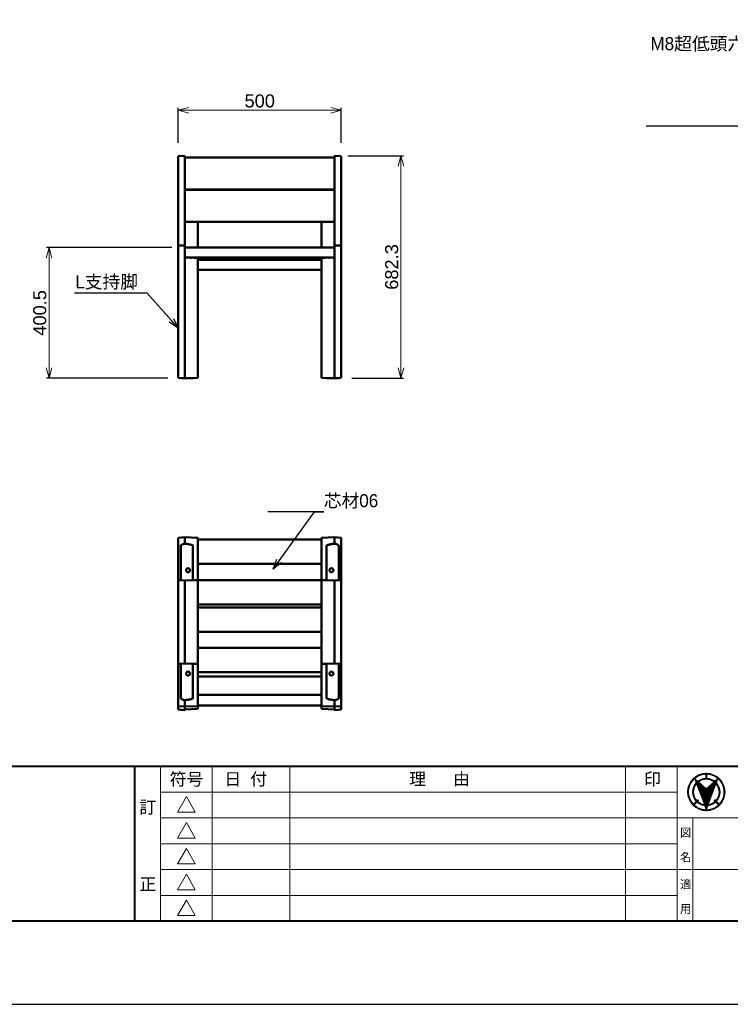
# Model space of a CAD drawing. Header units: millimetres. Extents: x 5514 to 12234, y -691 to 4061.
# Tile 2 of 8: x 7789 to 9970, y -691 to 2330. Entities that reach past the tile are written whole.
import ezdxf
from ezdxf import colors
from ezdxf.entities.mleader import LeaderData, LeaderLine
from ezdxf.math import Vec2, Vec3

# ---------------------------------------------------------------- set-up
doc = ezdxf.new("R2010")
doc.units = ezdxf.units.MM
doc.layers.get('Defpoints').update_dxf_attribs({"color": 2})
doc.layers.add('MD_可視_0', color=7, linetype='Continuous', lineweight=50)
doc.layers.add('寸法', color=7, linetype='Continuous', lineweight=13)
doc.layers.add('図枠', color=7, linetype='Continuous')
doc.styles.get("Standard").update_dxf_attribs({"font": 'arial.ttf'})
doc.styles.add('Ｐゴシック', font='MS PGothic.ttf')
doc.dimstyles.new('寸法', dxfattribs={"dimtxt": 2.5, "dimasz": 2, "dimexe": 0.5, "dimexo": 2.5, "dimgap": 0.5, "dimtad": 1, "dimdec": 1, "dimdsep": 46, "dimtxsty": 'Standard', "dimblk": 'OPEN30', "dimcen": 2.5, "dimclrd": 256, "dimclrt": 256, "dimadec": 0, "dimazin": 0, "dimtfac": 1, "dimtdec": 1, "dimtmove": 0, "dimatfit": 0, "dimldrblk": 'OPEN30', "dimfxl": 1, "dimlwd": -1, "dimarcsym": 0})

# ---------------------------------------------------------------- blocks, each defined once
blk = doc.blocks.new('CustomObjectsInViewport4_0')
at = {"layer": 'MD_可視_0', "extrusion": (0, 1, 0)}
for p, q in [((8276, 1912.1), (8296, 1912.8)), ((8276, 1905.2), (8276, 1912.1)), ((8276, 1905.2), (8276, 1643.9)), ((8296, 1905.4), (8296, 1912.8)), ((8296, 1907.5), (8756, 1907.5)), ((8296, 1905.4), (8296, 1644.1)), ((8776, 1912.1), (8756, 1912.8)), ((8756, 1905.4), (8756, 1912.8)), ((8756, 1905.4), (8756, 1644.1)), ((8776, 1905.2), (8776, 1912.1)), ((8776, 1905.2), (8776, 1643.9)), ((8296, 1809), (8756, 1809)), ((8296, 1808.6), (8756, 1808.6)), ((8336, 1808.6), (8336, 1809)), ((8716, 1808.6), (8716, 1809)), ((8296, 1710.1), (8756, 1710.1)), ((8336, 1631), (8336, 1710.1)), ((8716, 1631), (8716, 1710.1)), ((8276, 1643.9), (8276, 1637)), ((8296, 1637.7), (8276, 1637)), ((8276, 1627), (8276, 1637)), ((8296, 1644.1), (8296, 1637.7)), ((8296, 1637.7), (8296, 1627.7)), ((8756, 1644.1), (8756, 1637.7)), ((8756, 1637.7), (8776, 1637)), ((8756, 1637.7), (8756, 1627.7)), ((8776, 1643.9), (8776, 1637)), ((8776, 1627), (8776, 1637)), ((8276, 1627), (8276, 1256)), ((8756, 1631), (8296, 1631)), ((8296, 1627.7), (8296, 1256)), ((8756, 1627.7), (8756, 1256)), ((8776, 1627), (8776, 1256)), ((8296, 1601), (8756, 1601)), ((8336, 1599.3), (8296, 1600.6)), ((8317, 1599.9), (8317, 1601)), ((8325, 1599.6), (8325, 1601)), ((8336, 1599.3), (8336, 1601)), ((8336, 1599.3), (8336, 1589.3)), ((8336, 1599.3), (8336, 1599.3)), ((8716, 1593), (8336, 1593)), ((8336, 1256), (8336, 1589.3)), ((8716, 1599.3), (8716, 1601)), ((8716, 1599.3), (8756, 1600.6)), ((8716, 1599.3), (8716, 1589.3)), ((8716, 1599.3), (8716, 1599.3)), ((8716, 1256), (8716, 1589.3)), ((8727, 1599.6), (8727, 1601)), ((8735, 1599.9), (8735, 1601)), ((8716, 1563), (8336, 1563)), ((8276, 1256), (8276, 1231)), ((8296, 1230.5), (8296, 1256)), ((8336, 1231), (8336, 1256)), ((8716, 1231), (8716, 1256)), ((8756, 1230.5), (8756, 1256)), ((8776, 1256), (8776, 1231)), ((8283.5, 1230.5), (8276, 1231)), ((8336, 1231), (8321, 1230.5)), ((8716, 1231), (8731, 1230.5)), ((8768.5, 1230.5), (8776, 1231))]:
    blk.add_line(p, q, dxfattribs=at)
at = {"layer": 'MD_可視_0'}
for points in [[(8317, 1599.9), (8312.7, 1600.1), (8308.1, 1600.2), (8300.9, 1600.5), (8298.4, 1600.6), (8296, 1600.7)], [(8735, 1599.9), (8739.3, 1600.1), (8743.9, 1600.2), (8751, 1600.5), (8753.5, 1600.6), (8756, 1600.7)]]:
    blk.add_open_spline(points, degree=3, knots=[8160.395978, 8160.395978, 8160.395978, 8160.395978, 8173.069614, 8173.069614, 8179.883425, 8179.883425, 8179.883425, 8179.883425], dxfattribs=at)
for points in [[(8336, 1599.3), (8332.3, 1599.4), (8328.6, 1599.5), (8325, 1599.6)], [(8716, 1599.3), (8719.7, 1599.4), (8723.4, 1599.5), (8727, 1599.6)]]:
    blk.add_open_spline(points, degree=3, dxfattribs=at)
for points, weights in [([(8283.5, 1230.5), (8283.5, 1230.5), (8296, 1230.5)], [1.01713546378, 1.01713546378, 1]), ([(8296, 1230.5), (8321, 1230.5), (8321, 1230.5)], [1, 1.00851477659, 1]), ([(8756, 1230.5), (8731, 1230.5), (8731, 1230.5)], [1, 1.00851477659, 1]), ([(8768.5, 1230.5), (8768.5, 1230.5), (8756, 1230.5)], [1.01713546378, 1.01713546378, 1])]:
    blk.add_rational_spline(points, weights, degree=2, dxfattribs=at)
blk = doc.blocks.new('CustomObjectsInViewport10_0')
at = {"layer": 'MD_可視_0', "extrusion": (0, 2.967e-13, -1)}
for p, q in [((8296, 742.2), (8276, 740.8)), ((8276, 740.8), (8276, 715.8)), ((8336, 740.8), (8296, 742.2)), ((8296, 722.6), (8296, 742.2)), ((8336, 715.8), (8336, 740.8)), ((8716, 734.8), (8336, 734.8)), ((8716, 740.8), (8756, 742.2)), ((8716, 715.8), (8716, 740.8)), ((8756, 742.2), (8776, 740.8)), ((8756, 722.6), (8756, 742.2)), ((8776, 740.8), (8776, 715.8)), ((8276, 610.8), (8276, 715.8)), ((8283.5, 610.3), (8283.5, 715.8)), ((8296, 722.6), (8296, 722.6)), ((8321, 715.8), (8321, 610.3)), ((8336, 715.8), (8336, 610.8)), ((8716, 715.8), (8716, 610.8)), ((8731, 715.8), (8731, 610.3)), ((8756, 722.6), (8756, 722.6)), ((8768.5, 610.3), (8768.5, 715.8)), ((8776, 610.8), (8776, 715.8)), ((8716, 660.3), (8336, 660.3)), ((8276, 610.8), (8283.5, 610.3)), ((8276, 353.7), (8276, 610.8)), ((8296, 609.4), (8283.5, 610.3)), ((8321, 610.3), (8296, 609.5)), ((8296, 609.5), (8296, 609.4)), ((8296, 355.1), (8296, 609.4)), ((8321, 610.3), (8336, 610.8)), ((8336, 610.8), (8336, 353.7)), ((8716, 610.3), (8336, 610.3)), ((8731, 610.3), (8716, 610.8)), ((8716, 610.8), (8716, 353.7)), ((8731, 610.3), (8756, 609.5)), ((8756, 609.4), (8768.5, 610.3)), ((8756, 609.5), (8756, 609.4)), ((8756, 355.1), (8756, 609.4)), ((8776, 610.8), (8768.5, 610.3)), ((8776, 353.7), (8776, 610.8)), ((8336, 535.8), (8716, 535.8)), ((8716, 526.8), (8336, 526.8)), ((8716, 452.3), (8336, 452.3)), ((8716, 402.3), (8336, 402.3)), ((8283.5, 354.2), (8276, 353.7)), ((8276, 248.7), (8276, 353.7)), ((8283.5, 354.2), (8296, 355.1)), ((8283.5, 248.7), (8283.5, 354.2)), ((8296, 355.1), (8296, 355.1)), ((8296, 355.1), (8321, 354.2)), ((8336, 353.7), (8321, 354.2)), ((8321, 354.2), (8321, 248.7)), ((8336, 353.7), (8336, 248.7)), ((8716, 353.7), (8731, 354.2)), ((8716, 353.7), (8716, 248.7)), ((8756, 355.1), (8731, 354.2)), ((8731, 354.2), (8731, 248.7)), ((8756, 355.1), (8756, 355.1)), ((8768.5, 354.2), (8756, 355.1)), ((8768.5, 354.2), (8776, 353.7)), ((8768.5, 248.7), (8768.5, 354.2)), ((8776, 248.7), (8776, 353.7)), ((8336, 327.8), (8716, 327.8)), ((8336, 315), (8716, 315)), ((8276, 248.7), (8276, 223.7)), ((8296, 242), (8296, 241.9)), ((8296, 222.3), (8296, 241.9)), ((8716, 258.1), (8336, 258.1)), ((8336, 223.7), (8336, 248.7)), ((8716, 223.7), (8716, 248.7)), ((8756, 242), (8756, 241.9)), ((8756, 222.3), (8756, 241.9)), ((8776, 248.7), (8776, 223.7)), ((8276, 223.7), (8296, 222.3)), ((8276, 223.7), (8276, 213.9)), ((8276, 213.4), (8276, 213.9)), ((8276, 213.4), (8296, 211.9)), ((8336, 223.7), (8296, 222.3)), ((8296, 212.4), (8296, 222.3)), ((8336, 215.5), (8296, 213.7)), ((8296, 212.4), (8296, 211.9)), ((8716, 226), (8336, 226)), ((8336, 215.5), (8336, 223.7)), ((8716, 223.7), (8756, 222.3)), ((8716, 215.5), (8716, 223.7)), ((8716, 215.5), (8756, 213.7)), ((8776, 223.7), (8756, 222.3)), ((8756, 212.4), (8756, 222.3)), ((8756, 211.9), (8776, 213.4)), ((8756, 212.4), (8756, 211.9)), ((8776, 223.7), (8776, 213.9)), ((8776, 213.4), (8776, 213.9))]:
    blk.add_line(p, q, dxfattribs=at)
at = {"layer": 'MD_可視_0'}
for centre in [(8306, 640.8), (8306, 323.7)]:
    blk.add_circle(centre, 6, dxfattribs=at)
at = {"layer": 'MD_可視_0', "extrusion": (0, 2.967e-13, -1)}
for centre in [(-8746, 640.8), (-8746, 323.7)]:
    blk.add_circle(centre, 6, dxfattribs=at)
at = {"layer": 'MD_可視_0'}
for points, weights in [([(8283.5, 715.8), (8283.5, 719.2), (8296, 722.6)], [1.01713546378, 1.01713546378, 1]), ([(8296, 722.6), (8321, 719.2), (8321, 715.8)], [1, 1.00851477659, 1]), ([(8756, 722.6), (8731, 719.2), (8731, 715.8)], [1, 1.00851477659, 1]), ([(8768.5, 715.8), (8768.5, 719.2), (8756, 722.6)], [1.01713546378, 1.01713546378, 1]), ([(8296, 241.9), (8283.5, 245.4), (8283.5, 248.7)], [1, 1.01713546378, 1.01713546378]), ([(8321, 248.7), (8321, 245.4), (8296, 242)], [1, 1.00851477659, 1]), ([(8731, 248.7), (8731, 245.4), (8756, 242)], [1, 1.00851477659, 1]), ([(8756, 241.9), (8768.5, 245.4), (8768.5, 248.7)], [1, 1.01713546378, 1.01713546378])]:
    blk.add_rational_spline(points, weights, degree=2, dxfattribs=at)
blk = doc.blocks.new('_Open30')
at = {"color": 0, "linetype": 'ByBlock', "lineweight": -2}
for p, q in [((-1, 0.268), (0, 0)), ((0, 0), (-1, -0.268)), ((0, 0), (-1, 0))]:
    blk.add_line(p, q, dxfattribs=at)
blk = doc.blocks.new('*D22')
at = {"layer": 'Defpoints', "color": 0, "transparency": 16777216}
for p in [(8776, 2052.4), (8276, 1912.1), (8776, 1912.1)]:
    blk.add_point(p, dxfattribs=at)
at = {"layer": '寸法', "color": 0, "lineweight": -2, "transparency": 16777216}
for p, q in [((8276, 1952.1), (8276, 2060.4)), ((8776, 1952.1), (8776, 2060.4))]:
    blk.add_line(p, q, dxfattribs=at)
at = {"layer": '寸法', "transparency": 16777216}
blk.add_line((8308, 2052.4), (8744, 2052.4), dxfattribs=at)
at = {"layer": '寸法', "transparency": 16777216, "xscale": 32, "yscale": 32, "zscale": 32, "rotation": 180}
blk.add_blockref('_Open30', (8276, 2052.4), dxfattribs=at)
at = {"layer": '寸法', "transparency": 16777216, "xscale": 32, "yscale": 32, "zscale": 32}
blk.add_blockref('_Open30', (8776, 2052.4), dxfattribs=at)
at = {"layer": '寸法', "transparency": 16777216, "insert": (8526, 2080.9), "char_height": 40, "attachment_point": 5}
blk.add_mtext('500', dxfattribs=at)
blk = doc.blocks.new('*D23')
at = {"layer": 'Defpoints', "color": 0, "transparency": 16777216}
for p in [(8756, 1912.8), (8768.5, 1230.5), (8959.6, 1230.5)]:
    blk.add_point(p, dxfattribs=at)
at = {"layer": '寸法', "color": 0, "lineweight": -2, "transparency": 16777216}
for p, q in [((8796, 1912.8), (8967.6, 1912.8)), ((8808.5, 1230.5), (8967.6, 1230.5))]:
    blk.add_line(p, q, dxfattribs=at)
at = {"layer": '寸法', "transparency": 16777216}
blk.add_line((8959.6, 1880.8), (8959.6, 1262.5), dxfattribs=at)
at = {"layer": '寸法', "transparency": 16777216, "xscale": 32, "yscale": 32, "zscale": 32}
for p, rotation in [((8959.6, 1912.8), 90), ((8959.6, 1230.5), 270)]:
    blk.add_blockref('_Open30', p, dxfattribs=dict(at, rotation=rotation))
at = {"layer": '寸法', "transparency": 16777216, "insert": (8931.2, 1571.6), "char_height": 40, "attachment_point": 5, "rotation": 90}
blk.add_mtext('682.3', dxfattribs=at)
blk = doc.blocks.new('*D30')
at = {"layer": 'Defpoints', "color": 0, "transparency": 16777216}
for p in [(8296, 1631), (7879.4, 1230.5), (8283.5, 1230.5)]:
    blk.add_point(p, dxfattribs=at)
at = {"layer": '寸法', "color": 0, "lineweight": -2, "transparency": 16777216}
for p, q in [((8256, 1631), (7871.4, 1631)), ((8243.5, 1230.5), (7871.4, 1230.5))]:
    blk.add_line(p, q, dxfattribs=at)
at = {"layer": '寸法', "transparency": 16777216}
blk.add_line((7879.4, 1599), (7879.4, 1262.5), dxfattribs=at)
at = {"layer": '寸法', "transparency": 16777216, "xscale": 32, "yscale": 32, "zscale": 32}
for p, rotation in [((7879.4, 1631), 90), ((7879.4, 1230.5), 270)]:
    blk.add_blockref('_Open30', p, dxfattribs=dict(at, rotation=rotation))
at = {"layer": '寸法', "transparency": 16777216, "insert": (7851, 1430.7), "char_height": 40, "attachment_point": 5, "rotation": 90}
blk.add_mtext('400.5', dxfattribs=at)

msp = doc.modelspace()

# ---------------------------------------------------------------- linework, layer by layer
at = {"layer": 'Defpoints'}
msp.add_lwpolyline([(5513.73, -691.13), (12233.73, -691.13), (12233.73, 4060.87), (5513.73, 4060.87)], close=True, dxfattribs=at)
at = {"layer": '図枠', "lineweight": 40}
for p, q in [((5862.38, 39.66), (11885.08, 39.66)), ((8142.26, -436.13), (8142.26, 39.66))]:
    msp.add_line(p, q, dxfattribs=at)
at = {"layer": '図枠', "lineweight": 20}
for p, q in [((8142.26, -436.13), (8142.26, 39.66)), ((8221.55, -436.13), (8221.55, 39.66)), ((8380.15, -436.13), (8380.15, 39.66)), ((8618.04, -436.13), (8618.04, 39.66)), ((9648.9, -436.13), (9648.9, 39.66)), ((9807.5, -436.13), (9807.5, 39.66)), ((8221.55, -39.64), (9807.5, -39.64)), ((8300.85, -53.91), (8273.4, -101.53)), ((8328.3, -101.53), (8300.85, -53.91)), ((8221.55, -118.94), (11885.08, -118.94)), ((8273.4, -101.53), (8328.3, -101.53)), ((9855.08, -436.13), (9855.08, -118.94)), ((8300.85, -133.21), (8273.4, -180.83)), ((8328.3, -180.83), (8300.85, -133.21)), ((8273.4, -180.83), (8328.3, -180.83)), ((8221.55, -198.23), (9807.5, -198.23)), ((8300.85, -212.51), (8273.4, -260.12)), ((8328.3, -260.12), (8300.85, -212.51)), ((8273.4, -260.12), (8328.3, -260.12)), ((8221.55, -277.53), (11885.08, -277.53)), ((8300.85, -291.81), (8273.4, -339.42)), ((8328.3, -339.42), (8300.85, -291.81)), ((8221.55, -356.83), (9807.5, -356.83)), ((8273.4, -339.42), (8328.3, -339.42)), ((8300.85, -371.1), (8273.4, -418.72)), ((8328.3, -418.72), (8300.85, -371.1)), ((8273.4, -418.72), (8328.3, -418.72)), ((5862.38, -436.13), (8142.26, -436.13))]:
    msp.add_line(p, q, dxfattribs=at)
at = {"layer": '図枠', "lineweight": 20, "ltscale": 3}
for p, q in [((9847.08, -10.37), (9867.35, 9.9)), ((9860.94, 1.39), (9870.09, -6.76)), ((9865.57, -10.99), (9860.94, 1.39)), ((9861.14, 0.85), (9861.33, 1.04)), ((9864.59, 4.3), (9873.23, 12.94)), ((9871.96, 8.82), (9877.93, 14.78)), ((9877.1, 11.11), (9882.01, 16.02)), ((9877.54, -5.54), (9883.65, 0.57)), ((9880.53, -50.98), (9931.95, 0.45)), ((9881.4, 12.56), (9885.7, 16.86)), ((9882.86, -3.06), (9887.55, 1.62)), ((9885.21, 13.52), (9889.1, 17.41)), ((9887.01, -1.76), (9891.01, 2.24)), ((9888.69, 14.15), (9892.28, 17.74)), ((9890.59, -1.03), (9894.16, 2.54)), ((9891.91, 14.53), (9895.27, 17.89)), ((9893.81, -0.66), (9898.21, 3.73)), ((9894.94, 14.71), (9898.12, 17.89)), ((9895.04, 11.96), (9900.83, 17.75)), ((9895.04, 2.58), (9895.04, 14.71)), ((9895.04, 9.11), (9898.21, 12.28)), ((9895.04, 6.26), (9898.21, 9.43)), ((9895.04, 3.41), (9898.21, 6.58)), ((9896.76, -0.56), (9899.81, 2.49)), ((9898.21, 2.58), (9898.21, 14.71)), ((9899.5, -0.67), (9902.38, 2.21)), ((9900.52, 14.59), (9903.43, 17.5)), ((9902.07, -0.94), (9904.82, 1.81)), ((9903.12, 14.35), (9905.93, 17.15)), ((9904.5, -1.37), (9907.14, 1.28)), ((9905.61, 13.99), (9908.33, 16.7)), ((9906.8, -1.91), (9909.36, 0.64)), ((9908, 13.53), (9910.65, 16.17)), ((9910.31, 12.98), (9912.88, 15.56)), ((9912.53, 12.36), (9915.05, 14.88)), ((9914.67, 11.65), (9917.14, 14.12)), ((9916.74, 10.88), (9919.17, 13.3)), ((9918.75, 10.03), (9921.14, 12.42)), ((9920.68, 9.12), (9923.05, 11.48)), ((9922.56, 8.15), (9924.89, 10.48)), ((9932.3, 1.39), (9923.15, -6.76)), ((9924.38, 7.12), (9926.69, 9.43)), ((9926.14, 6.03), (9928.43, 8.32)), ((9927.67, -10.99), (9932.3, 1.39)), ((9927.84, 4.88), (9930.11, 7.16)), ((9929.49, 3.68), (9931.75, 5.94)), ((9931.08, 2.42), (9933.33, 4.68)), ((9932.62, 1.11), (9934.86, 3.36)), ((9934.1, -0.25), (9936.35, 2)), ((9935.54, -1.66), (9937.78, 0.58)), ((9839.57, -32.12), (9843.46, -28.23)), ((9840.12, -28.72), (9844.42, -24.42)), ((9840.96, -25.03), (9845.87, -20.12)), ((9842.2, -20.94), (9848.16, -14.98)), ((9844.04, -16.25), (9852.68, -7.61)), ((9854.75, -34.03), (9858.74, -30.03)), ((9855.36, -30.57), (9860.05, -25.88)), ((9856.41, -26.67), (9862.52, -20.56)), ((9858.23, -22), (9878.98, -1.25)), ((9861.92, -1.22), (9862.84, -0.3)), ((9862.1, -15.28), (9872.26, -5.12)), ((9862.69, -3.3), (9864.35, -1.64)), ((9863.47, -5.37), (9865.85, -2.98)), ((9864.24, -7.44), (9867.36, -4.33)), ((9865.02, -9.52), (9868.87, -5.67)), ((9890.73, -78.27), (9866.83, -14.35)), ((9867.34, -15.73), (9873.39, -9.69)), ((9868.12, -17.81), (9874.89, -11.03)), ((9868.9, -19.88), (9876.4, -12.37)), ((9869.67, -21.95), (9877.91, -13.72)), ((9870.45, -24.03), (9879.42, -15.06)), ((9871.22, -26.1), (9880.92, -16.4)), ((9872, -28.17), (9882.43, -17.74)), ((9872.5, -8.9), (9896.62, -30.38)), ((9872.77, -30.25), (9883.94, -19.08)), ((9873.55, -32.32), (9885.44, -20.42)), ((9874.32, -34.39), (9886.95, -21.76)), ((9875.1, -36.47), (9888.46, -23.11)), ((9875.87, -38.54), (9889.96, -24.45)), ((9876.65, -40.61), (9891.47, -25.79)), ((9877.42, -42.68), (9892.98, -27.13)), ((9878.2, -44.76), (9894.48, -28.47)), ((9878.97, -46.83), (9895.99, -29.81)), ((9879.75, -48.9), (9911.72, -16.94)), ((9881.3, -53.05), (9930.25, -4.1)), ((9882.08, -55.12), (9928.55, -8.65)), ((9882.85, -57.2), (9928.33, -11.72)), ((9883.63, -59.27), (9925.14, -17.75)), ((9884.4, -61.34), (9923.44, -22.3)), ((9885.18, -63.42), (9921.74, -26.85)), ((9920.75, -8.9), (9896.62, -30.38)), ((9902.51, -78.27), (9926.42, -14.35)), ((9908.99, -2.57), (9911.48, -0.09)), ((9911.08, -3.33), (9913.5, -0.91)), ((9913.07, -4.19), (9915.45, -1.82)), ((9914.97, -5.14), (9917.31, -2.8)), ((9916.79, -6.17), (9919.09, -3.86)), ((9918.53, -7.28), (9920.81, -5)), ((9920.19, -8.47), (9922.45, -6.2)), ((9927.37, -15.53), (9929.63, -13.27)), ((9928.59, -17.16), (9930.86, -14.89)), ((9929.72, -18.87), (9932.02, -16.57)), ((9930.78, -20.66), (9933.11, -18.34)), ((9931.76, -22.53), (9934.12, -20.17)), ((9932.64, -24.49), (9935.05, -22.09)), ((9933.44, -26.55), (9935.9, -24.08)), ((9934.14, -28.7), (9936.67, -26.17)), ((9934.72, -30.96), (9937.33, -28.35)), ((9936.92, -3.13), (9939.16, -0.89)), ((9938.24, -4.65), (9940.5, -2.4)), ((9939.52, -6.23), (9941.78, -3.97)), ((9940.74, -7.85), (9943.01, -5.58)), ((9941.9, -9.54), (9944.19, -7.25)), ((9943.01, -11.28), (9945.32, -8.97)), ((9944.07, -13.07), (9946.39, -10.75)), ((9945.06, -14.93), (9947.41, -12.58)), ((9945.99, -16.85), (9948.37, -14.47)), ((9946.86, -18.83), (9949.27, -16.41)), ((9947.66, -20.88), (9950.11, -18.42)), ((9948.39, -22.99), (9950.89, -20.49)), ((9949.04, -25.19), (9951.6, -22.63)), ((9949.62, -27.46), (9952.23, -24.84)), ((9950.1, -29.82), (9952.79, -27.13)), ((9950.5, -32.28), (9953.27, -29.51)), ((9839.09, -38.29), (9842.45, -34.93)), ((9839.09, -41.14), (9842.27, -37.96)), ((9839.23, -43.85), (9842.26, -40.82)), ((9839.24, -35.29), (9842.83, -31.7)), ((9839.48, -46.45), (9842.39, -43.54)), ((9839.83, -48.94), (9842.64, -46.14)), ((9840.28, -51.35), (9843, -48.63)), ((9840.81, -53.66), (9843.45, -51.02)), ((9841.42, -55.9), (9844, -53.32)), ((9842.1, -58.07), (9844.63, -55.54)), ((9842.86, -60.16), (9845.33, -57.69)), ((9843.68, -62.19), (9846.11, -59.76)), ((9854.37, -40.1), (9857.65, -36.83)), ((9854.44, -37.18), (9858.01, -33.61)), ((9854.49, -42.83), (9857.54, -39.78)), ((9854.77, -45.4), (9857.65, -42.52)), ((9855.18, -47.84), (9857.93, -45.09)), ((9855.7, -50.16), (9858.35, -47.52)), ((9856.34, -52.38), (9858.89, -49.82)), ((9857.07, -54.49), (9859.55, -52.01)), ((9857.89, -56.52), (9860.32, -54.1)), ((9858.8, -58.46), (9861.17, -56.09)), ((9859.78, -60.33), (9862.12, -57.99)), ((9860.84, -62.11), (9863.15, -59.81)), ((9885.95, -65.49), (9920.04, -31.4)), ((9886.73, -67.56), (9918.34, -35.95)), ((9887.5, -69.63), (9916.64, -40.5)), ((9888.28, -71.71), (9914.93, -45.05)), ((9889.05, -73.78), (9913.23, -49.6)), ((9889.83, -75.85), (9911.53, -54.15)), ((9890.61, -77.93), (9909.83, -58.7)), ((9926.54, -64.78), (9935.76, -55.56)), ((9931.79, -56.69), (9937.25, -51.22)), ((9933.73, -51.89), (9938.14, -47.49)), ((9934.8, -47.97), (9938.63, -44.14)), ((9935.19, -33.34), (9937.9, -30.63)), ((9935.39, -44.53), (9938.85, -41.08)), ((9935.52, -35.86), (9938.35, -33.03)), ((9935.66, -41.42), (9938.85, -38.23)), ((9935.68, -38.54), (9938.67, -35.56)), ((9946, -62.41), (9951.52, -56.89)), ((9947.94, -57.63), (9952.61, -52.95)), ((9949.2, -53.52), (9953.34, -49.37)), ((9950.03, -49.83), (9953.81, -46.05)), ((9950.57, -46.45), (9954.07, -42.94)), ((9950.78, -34.84), (9953.66, -31.97)), ((9950.87, -43.29), (9954.17, -40)), ((9950.96, -37.52), (9953.94, -34.53)), ((9950.99, -40.33), (9954.12, -37.2)), ((9844.56, -64.16), (9846.95, -61.76)), ((9845.5, -66.06), (9847.86, -63.7)), ((9846.5, -67.91), (9848.83, -65.58)), ((9847.55, -69.71), (9849.86, -67.4)), ((9848.66, -71.45), (9850.95, -69.15)), ((9849.83, -73.13), (9852.1, -70.86)), ((9851.04, -74.77), (9853.3, -72.5)), ((9852.3, -76.35), (9854.56, -74.1)), ((9853.62, -77.88), (9855.87, -75.64)), ((9854.99, -79.37), (9870.3, -64.06)), ((9856.4, -80.8), (9871.71, -65.49)), ((9865.65, -68.37), (9857.07, -76.95)), ((9857.87, -82.18), (9860.11, -79.94)), ((9867.89, -70.62), (9859.31, -79.19)), ((9859.38, -83.51), (9861.63, -81.26)), ((9860.95, -84.8), (9863.21, -82.54)), ((9861.98, -63.83), (9864.26, -61.54)), ((9862.57, -86.03), (9864.84, -83.76)), ((9863.19, -65.47), (9865.45, -63.21)), ((9864.23, -87.21), (9866.52, -84.92)), ((9864.46, -67.04), (9866.71, -64.79)), ((9865.96, -88.33), (9868.26, -86.03)), ((9867.73, -89.41), (9870.06, -87.08)), ((9870.14, -63.88), (9867.89, -66.13)), ((9868.7, -71.35), (9870.95, -69.1)), ((9869.56, -90.43), (9871.91, -88.08)), ((9872.38, -66.13), (9870.13, -68.37)), ((9870.25, -72.65), (9872.51, -70.39)), ((9871.45, -91.39), (9873.83, -89.01)), ((9871.87, -73.88), (9874.14, -71.6)), ((9873.39, -92.29), (9875.81, -89.87)), ((9873.56, -75.04), (9875.85, -72.74)), ((9875.32, -76.12), (9877.64, -73.8)), ((9877.15, -77.14), (9879.52, -74.77)), ((9879.07, -78.07), (9881.48, -75.66)), ((9881.07, -78.92), (9883.53, -76.46)), ((9883.15, -79.68), (9885.68, -77.15)), ((9885.33, -80.35), (9887.94, -77.74)), ((9887.61, -80.92), (9890.33, -78.21)), ((9890.01, -81.37), (9908.13, -63.25)), ((9896.62, -94.02), (9891.99, -81.64)), ((9892.16, -82.07), (9906.42, -67.8)), ((9892.93, -84.15), (9904.72, -72.35)), ((9893.71, -86.22), (9903.02, -76.9)), ((9894.48, -88.29), (9904.96, -77.82)), ((9895.26, -90.37), (9899.62, -86.01)), ((9896.03, -92.44), (9897.92, -90.56)), ((9896.62, -94.02), (9901.25, -81.64)), ((9904.47, -81.15), (9908.88, -76.75)), ((9908.2, -80.27), (9913.67, -74.8)), ((9912.55, -78.77), (9921.77, -69.55)), ((9913.87, -94.54), (9919.39, -89.02)), ((9918.21, -75.96), (9932.94, -61.23)), ((9918.32, -92.94), (9925.62, -85.64)), ((9920.86, -66.13), (9923.11, -68.37)), ((9921.61, -66.87), (9923.85, -64.62)), ((9923.03, -68.29), (9925.27, -66.05)), ((9923.11, -63.88), (9925.35, -66.13)), ((9923.68, -90.43), (9947.41, -66.69)), ((9925.35, -70.62), (9933.93, -79.19)), ((9925.88, -71.14), (9928.12, -68.9)), ((9927.3, -72.56), (9929.54, -70.32)), ((9927.6, -68.37), (9936.18, -76.95)), ((9928.73, -73.99), (9930.97, -71.74)), ((9930.15, -75.41), (9932.39, -73.17)), ((9931.57, -76.84), (9933.82, -74.59)), ((9931.68, -85.27), (9942.26, -74.7)), ((9933, -78.26), (9935.24, -76.02)), ((9942.62, -68.64), (9949.92, -61.34)), ((9875.4, -93.13), (9877.86, -90.67)), ((9877.47, -93.91), (9879.98, -91.4)), ((9879.61, -94.62), (9882.17, -92.06)), ((9881.83, -95.25), (9884.44, -92.63)), ((9884.11, -95.81), (9886.8, -93.12)), ((9886.49, -96.29), (9889.26, -93.51)), ((9888.95, -96.67), (9891.82, -93.8)), ((9891.51, -96.96), (9894.5, -93.97)), ((9894.18, -97.14), (9897.31, -94.01)), ((9896.98, -97.19), (9900.28, -93.89)), ((9899.92, -97.09), (9903.43, -93.59)), ((9903.04, -96.83), (9906.81, -93.05)), ((9906.36, -96.36), (9910.5, -92.21)), ((9909.94, -95.63), (9914.61, -90.95))]:
    msp.add_line(p, q, dxfattribs=at)
at = {"layer": '図枠', "lineweight": 40, "ltscale": 300}
msp.add_line((11885.08, -436.13), (5862.38, -436.13), dxfattribs=at)
at = {"layer": '図枠', "lineweight": 40}
msp.add_lwpolyline([(5862.38, 3805.87), (11885.08, 3805.87), (11885.08, -436.13), (5862.38, -436.13)], close=True, dxfattribs=at)
at = {"layer": '図枠', "lineweight": 20, "ltscale": 3}
msp.add_circle((9896.62, -39.64), 57.55, dxfattribs=at)
for radius, start, end in [(54.38, 91.67137, 223.32863), (42.25, 92.15125, 128.89639), (54.38, 316.67137, 88.32863), (42.25, 51.10361, 87.84875), (42.25, 137.30349, 222.84875), (39.08, 139.67798, 222.67404), (39.08, 51.87665, 128.12335), (39.08, 317.32596, 40.32202), (42.25, 317.15125, 42.69651), (54.38, 226.67137, 313.32863), (42.25, 227.15125, 263.70827), (39.08, 227.32596, 261.33378), (35.91, 222.46844, 227.53156), (42.25, 276.29173, 312.84875), (39.08, 278.66622, 312.67404), (35.91, 312.46844, 317.53156)]:
    msp.add_arc((9896.62, -39.64), radius, start, end, dxfattribs=at)

# ---------------------------------------------------------------- block references
for name in ['CustomObjectsInViewport4_0', 'CustomObjectsInViewport10_0']:
    msp.add_blockref(name, (0, 0))

# ---------------------------------------------------------------- texts
at = {"layer": '図枠', "lineweight": 20, "style": 'Ｐゴシック'}
for s, height, p in [('符号', 38.063, (8249.4, -19.24)), ('日  付', 38.063, (8417.09, -18.85)), ('理      由', 38.063, (8984.58, -18.46)), ('印', 38.06, (9705.57, -19.24)), ('訂', 38.06, (8156.63, -105.19)), ('図', 25.38, (9816.06, -176.78)), ('名', 25.38, (9816.06, -252.45)), ('正', 38.06, (8156.63, -341.13)), ('適', 25.38, (9816.06, -335.38)), ('用', 25.38, (9816.06, -411.05))]:
    msp.add_text(s, height=height, dxfattribs=at).set_placement(p)

# ---------------------------------------------------------------- dimensions: what is measured, and where the dimension line sits
at = {"layer": '寸法'}
dim = msp.add_linear_dim(base=(8775.98, 2052.45), p1=(8275.98, 1912.07), p2=(8775.98, 1912.07), dimstyle='寸法', override={"dimscale": 16, "dimlfac": 1}, dxfattribs=at)
dim.commit()
dim.dimension.update_dxf_attribs({"geometry": '*D22', "text_midpoint": (8525.98, 2080.87)})
for base, p1, p2, picture, middle in [((8959.61, 1230.47), (8755.98, 1912.77), (8768.47, 1230.47), '*D23', (8931.18, 1571.62)), ((7879.41, 1230.47), (8295.98, 1631), (8283.47, 1230.47), '*D30', (7850.98, 1430.74))]:
    dim = msp.add_linear_dim(base=base, p1=p1, p2=p2, angle=90, dimstyle='寸法', override={"dimscale": 16, "dimlfac": 1}, dxfattribs=at)
    dim.commit()
    dim.dimension.update_dxf_attribs({"geometry": picture, "text_midpoint": middle})

# ---------------------------------------------------------------- leaders
ml = msp.add_multileader_mtext('Standard', dxfattribs=at)
ml.set_content('{\\fMS PGothic|b0|i0|c128|p50;M8超低頭六角穴付きボルト\u3000L=25\\PM8用ワッシャー\\PM8用Sワッシャー\\PM8鬼目ナット}', color=256)
ml.set_leader_properties()
ml.set_arrow_properties(name='OPEN30')
ml.build(insert=Vec2(0, 0))
ml.multileader.update_dxf_attribs({"text_left_attachment_type": 5, "text_right_attachment_type": 5, "dogleg_length": 1.75, "arrow_head_size": 32})
ctx = ml.context
ctx.base_point, ctx.char_height, ctx.arrow_head_size, ctx.landing_gap_size, ctx.plane_origin = Vec3(9740.32, 2003.65), 40, 32, 0, Vec3(8545.82, 3117)
ctx.left_attachment, ctx.right_attachment, ctx.text_align_type = 5, 5, 2
notes = []
notes.append((ctx, [(1, (1, 1, 0), (10598.55, 2003.65), (-1, 0), 28, [(0, [(10741.17, 1855.12)], 0, [])])]))
ctx.mtext.insert, ctx.mtext.alignment, ctx.mtext.flow_direction = Vec3(10570.55, 2276.87), 3, 5
ml = msp.add_multileader_mtext('Standard', dxfattribs=at)
ml.set_content('{\\fMS PGothic|b0|i0|c128|p50;L支持脚}', color=256)
ml.set_leader_properties()
ml.set_arrow_properties(name='OPEN30')
ml.build(insert=Vec2(0, 0))
ml.multileader.update_dxf_attribs({"text_left_attachment_type": 5, "text_right_attachment_type": 5, "dogleg_length": 1.75, "arrow_head_size": 32})
ctx = ml.context
ctx.base_point, ctx.char_height, ctx.arrow_head_size, ctx.landing_gap_size, ctx.plane_origin = Vec3(7956.06, 1491.12), 40, 32, 0, Vec3(7882.99, 1661.68)
ctx.left_attachment, ctx.right_attachment, ctx.text_align_type = 5, 5, 2
notes.append((ctx, [(1, (1, 1, 0), (8180.65, 1491.12), (-1, 0), 28, [(0, [(8275.98, 1383.82)], 0, [])])]))
ctx.mtext.insert, ctx.mtext.alignment, ctx.mtext.flow_direction = Vec3(8152.65, 1546.16), 3, 5
ml = msp.add_multileader_mtext('Standard', dxfattribs=at)
ml.set_content('{\\fMS PGothic|b0|i0|c128|p50;芯材06}', color=256)
ml.set_leader_properties()
ml.set_arrow_properties(name='OPEN30')
ml.build(insert=Vec2(0, 0))
ml.multileader.update_dxf_attribs({"text_left_attachment_type": 5, "text_right_attachment_type": 5, "dogleg_length": 1.75, "arrow_head_size": 32})
ctx = ml.context
ctx.base_point, ctx.char_height, ctx.arrow_head_size, ctx.landing_gap_size, ctx.plane_origin = Vec3(8722.4, 820.04), 40, 32, 0, Vec3(8701.67, 1075.53)
ctx.left_attachment, ctx.right_attachment = 5, 5
notes.append((ctx, [(0, (1, 1, 0), (8694.4, 820.04), (1, 0), 28, [(0, [(8567.01, 643.99)], 0, [])])]))
ctx.mtext.insert, ctx.mtext.flow_direction = Vec3(8722.4, 874.4), 5
for ctx, leaders in notes:
    for number, flags, end, landing, length, lines in leaders:
        leader = LeaderData()
        leader.index, (leader.has_last_leader_line, leader.has_dogleg_vector, leader.attachment_direction) = number, flags
        leader.last_leader_point, leader.dogleg_vector, leader.dogleg_length = Vec3(end), Vec3(landing), length
        for number, points, colour, breaks in lines:
            line = LeaderLine()
            line.index, line.vertices, line.color, line.breaks = number, Vec3.list(points), colors.encode_raw_color(colour), breaks
            leader.lines.append(line)
        ctx.leaders.append(leader)

doc.saveas('drawing.dxf')
